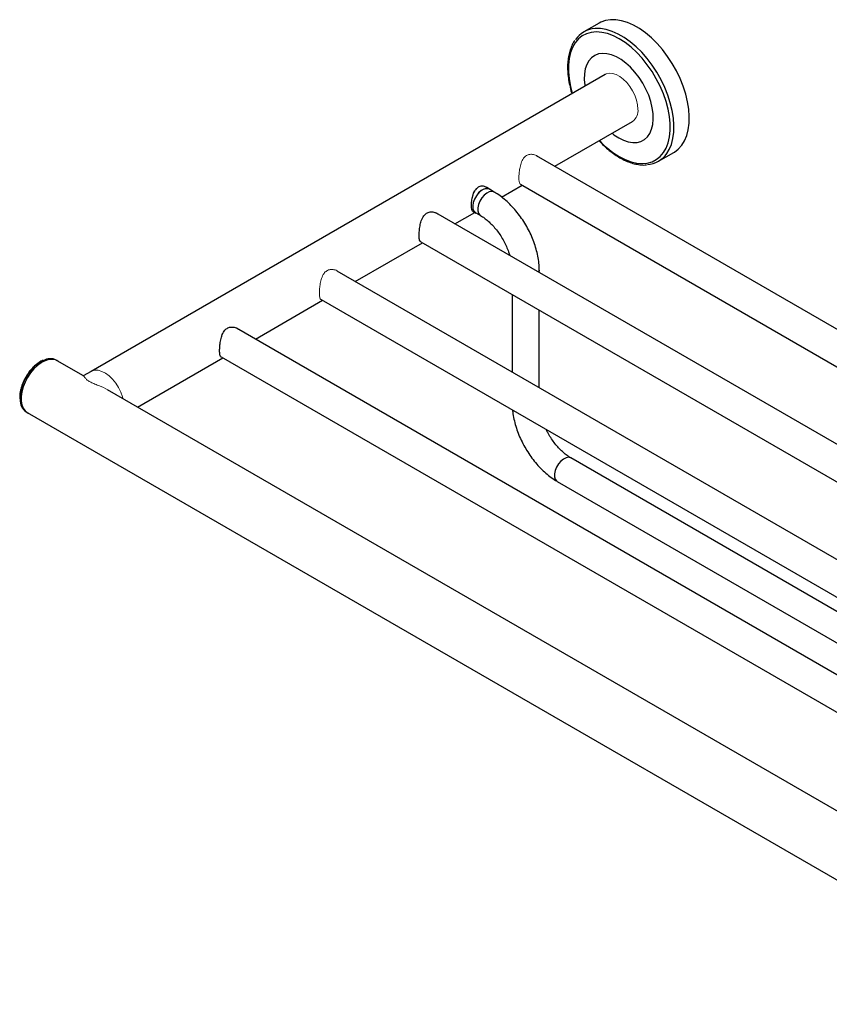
# Model space of a CAD drawing. Header units: millimetres. Extents: x -787 to 440, y -61 to 523.
# Tile 3 of 6: x -157 to 142, y -60 to 303. Entities that reach past the tile are written whole.
import ezdxf

# ---------------------------------------------------------------- set-up
doc = ezdxf.new("R2010")
doc.units = ezdxf.units.MM

msp = doc.modelspace()

# ---------------------------------------------------------------- linework, layer by layer
at = {"color": 7, "linetype": 'Continuous', "lineweight": 25}
for p, q in [((56.866, 301.956), (51.209, 298.69)), ((59.075, 283.024), (-130.43, 173.626)), ((40.478, 249.195), (69.074, 265.703)), ((78.707, 251.058), (84.364, 254.323)), ((370.494, 58.681), (33.786, 253.058)), ((16.435, 240.809), (15.359, 241.445)), ((18.137, 239.711), (16.37, 240.731)), ((20.878, 237.88), (28.477, 242.267)), ((27.88, 242.612), (358.493, 51.753)), ((10.231, 232.597), (11.336, 231.975)), ((333.724, 37.454), (-3.307, 232.018)), ((3.708, 227.969), (10.988, 232.171)), ((11.37, 232.071), (13.138, 231.05)), ((-8.89, 221.385), (321.723, 30.526)), ((-33.061, 206.742), (-8.293, 221.04)), ((296.955, 16.228), (-39.753, 210.605)), ((34.78, 210.031), (34.78, 210.886)), ((-69.831, 185.515), (-45.062, 199.814)), ((-45.659, 200.159), (284.954, 9.3)), ((24.78, 201.948), (24.78, 173.351)), ((34.78, 167.578), (34.78, 196.175)), ((260.185, -4.999), (-76.846, 189.565)), ((-142.887, 177.597), (-143.24, 177.801)), ((-113.267, 160.44), (-81.832, 178.587)), ((-82.429, 178.932), (248.184, -11.927)), ((-133.213, 171.954), (-142.912, 177.553)), ((-130.43, 173.626), (-133.269, 171.987)), ((-156.725, 163.924), (-156.707, 163.494)), ((216.805, -30.107), (-124.326, 166.824)), ((-154.289, 158.661), (-153.936, 158.457)), ((-153.911, 158.5), (223.866, -59.586)), ((280.387, 6.663), (46.422, 141.728)), ((41.422, 133.068), (270.386, 0.89))]:
    msp.add_line(p, q, dxfattribs=at)
at = {"color": 8, "linetype": 'Continuous', "lineweight": 25}
msp.add_line((-156.578, 163.72), (-156.569, 163.275), dxfattribs=at)
at = {"color": 7, "linetype": 'Continuous', "lineweight": 25, "flags": 128}
for points in [[(84.364, 254.323), (84.56, 254.44), (86.014, 255.538), (87.267, 256.931), (88.303, 258.601), (89.109, 260.525), (89.673, 262.678), (89.989, 265.034), (90.053, 267.56), (89.863, 270.224), (89.422, 272.991), (88.736, 275.826), (87.813, 278.69), (86.667, 281.548), (85.311, 284.361), (83.764, 287.093), (82.045, 289.708), (80.177, 292.172), (78.185, 294.454), (76.094, 296.522), (73.931, 298.352), (71.725, 299.917), (69.505, 301.199), (67.299, 302.18), (65.137, 302.848), (63.046, 303.193), (61.053, 303.212), (59.185, 302.904), (57.467, 302.274), (56.866, 301.956)], [(16.872, 240.441), (16.816, 240.503), (16.146, 240.945), (15.307, 241.05), (14.361, 240.81), (13.379, 240.243), (12.433, 239.391), (11.594, 238.317), (10.924, 237.102), (10.472, 235.834), (10.272, 234.608), (10.339, 233.515), (10.668, 232.637), (11.234, 232.037), (11.873, 231.781)], [(-142.387, 177.25), (-142.527, 177.36), (-143.54, 177.893), (-144.709, 178.11), (-145.997, 178.002), (-147.362, 177.573), (-148.762, 176.838), (-150.15, 175.82), (-151.482, 174.551), (-152.716, 173.072), (-153.811, 171.431), (-154.732, 169.681), (-155.451, 167.878), (-155.943, 166.079), (-156.193, 164.343), (-156.193, 162.725), (-155.943, 161.278), (-155.451, 160.048), (-154.732, 159.074), (-153.811, 158.388), (-153.386, 158.197)]]:
    msp.add_lwpolyline(points, dxfattribs=at)
at = {"color": 8, "linetype": 'Continuous', "lineweight": 25, "flags": 128}
for points in [[(64.252, 252.78), (66.433, 251.668), (68.583, 250.865), (70.676, 250.38), (72.681, 250.221), (74.572, 250.391), (76.324, 250.885), (77.912, 251.699), (79.316, 252.82), (80.516, 254.235), (81.496, 255.922), (82.243, 257.861), (82.747, 260.024), (83.001, 262.383), (83.001, 264.905), (82.747, 267.556), (82.243, 270.3), (81.496, 273.101), (80.516, 275.921), (79.316, 278.721), (77.912, 281.463), (76.324, 284.111), (74.572, 286.628), (72.681, 288.981), (70.676, 291.137), (68.583, 293.068), (66.433, 294.748), (64.252, 296.153), (62.072, 297.265), (59.921, 298.069), (57.829, 298.553), (55.824, 298.712), (53.933, 298.543), (52.181, 298.048), (50.592, 297.234), (49.189, 296.113), (47.989, 294.699), (47.008, 293.011), (46.261, 291.072), (45.758, 288.909), (45.504, 286.551), (45.504, 284.029), (45.758, 281.378), (46.261, 278.633), (46.95, 276.025)], [(81.822, 253.959), (82.646, 255.335), (83.452, 257.259), (84.016, 259.413), (84.332, 261.768), (84.396, 264.294), (84.206, 266.958), (83.765, 269.726), (83.079, 272.56), (82.156, 275.425), (81.01, 278.282), (79.654, 281.095), (78.107, 283.827), (76.388, 286.442), (74.52, 288.907), (72.528, 291.188), (70.437, 293.257), (68.274, 295.086), (66.068, 296.652), (63.848, 297.933), (61.642, 298.914), (59.48, 299.582), (57.389, 299.928), (55.396, 299.947), (55.364, 299.944)], [(64.074, 259.666), (65.846, 258.787), (67.583, 258.21), (69.251, 257.948), (70.819, 258.006), (72.256, 258.382), (73.533, 259.069), (74.626, 260.054), (75.514, 261.317), (76.179, 262.834), (76.609, 264.576), (76.795, 266.508), (76.733, 268.593), (76.424, 270.79), (75.876, 273.057), (75.097, 275.349), (74.104, 277.623), (72.916, 279.832), (71.556, 281.936), (70.05, 283.892), (68.428, 285.662), (66.721, 287.213), (64.962, 288.513), (63.187, 289.538), (61.428, 290.268), (59.721, 290.688), (58.099, 290.791), (56.593, 290.573), (55.233, 290.041), (54.045, 289.203), (53.052, 288.076), (52.273, 286.682), (51.725, 285.049), (51.416, 283.208), (51.354, 281.194), (51.54, 279.048), (51.591, 278.704)], [(61.59, 261.383), (62.303, 260.832), (64.074, 259.666)], [(18.145, 239.706), (18.051, 239.757), (17.264, 239.944), (16.357, 239.793), (15.396, 239.314), (14.454, 238.544), (13.599, 237.539), (12.895, 236.374), (12.395, 235.135), (12.135, 233.914), (12.135, 232.802), (12.395, 231.882), (12.895, 231.221), (13.131, 231.054)], [(34.78, 210.885), (34.777, 210.787), (34.606, 210.132)], [(46.422, 141.728), (46.335, 141.775), (45.548, 141.962), (44.641, 141.811), (43.681, 141.332), (42.738, 140.562), (41.883, 139.557), (41.179, 138.391), (40.679, 137.153), (40.419, 135.932), (40.419, 134.82), (40.679, 133.9), (41.179, 133.238), (41.422, 133.068)]]:
    msp.add_lwpolyline(points, dxfattribs=at)
at = {"color": 144, "linetype": 'Continuous', "lineweight": 18, "flags": 128}
for points in [[(71.145, 270.282), (71.018, 271.901), (70.639, 273.609), (70.023, 275.344), (69.192, 277.044), (68.176, 278.647), (67.012, 280.096), (65.741, 281.337), (64.411, 282.326), (63.068, 283.027), (61.762, 283.415), (60.539, 283.476), (59.444, 283.208), (59.075, 283.024)], [(10.334, 234.36), (10.465, 235.537), (10.849, 236.778), (11.457, 237.992), (12.243, 239.087), (13.15, 239.983), (14.111, 240.613), (15.054, 240.931), (15.909, 240.913), (16.37, 240.731)], [(-142.912, 177.553), (-143.562, 177.849), (-144.725, 178.064), (-146.008, 177.957), (-147.367, 177.53), (-148.76, 176.798), (-150.142, 175.784), (-151.468, 174.521), (-152.696, 173.049), (-153.786, 171.416), (-154.704, 169.674), (-155.419, 167.878), (-155.909, 166.088), (-156.158, 164.36), (-156.158, 162.749), (-155.909, 161.309), (-155.419, 160.084), (-154.704, 159.115), (-153.911, 158.5)], [(-118.698, 163.575), (-118.866, 164.21), (-119.482, 165.946), (-120.313, 167.646), (-121.329, 169.249), (-122.493, 170.697), (-123.763, 171.938), (-125.094, 172.927), (-126.437, 173.628), (-127.743, 174.017), (-128.966, 174.078), (-130.061, 173.809), (-130.43, 173.626)], [(-118.698, 163.575), (-118.866, 164.21), (-119.482, 165.946), (-120.313, 167.646), (-121.329, 169.249), (-122.493, 170.697), (-123.763, 171.938), (-125.094, 172.927), (-126.437, 173.628), (-127.743, 174.017), (-128.966, 174.078), (-130.061, 173.809), (-130.43, 173.626)]]:
    msp.add_lwpolyline(points, dxfattribs=at)
at = {"color": 7, "linetype": 'Continuous', "lineweight": 25}
for centre, radius, start, end in [((56.004, 290.388), 9.577, 93.82978, 145.50527), ((73.884, 259.413), 9.631, 274.36872, 325.51249), ((-145.474, 173.191), 5.122, 64.15023, 118.91586), ((-151.338, 162.989), 5.239, 176.87218, 235.70631)]:
    msp.add_arc(centre, radius, start, end, dxfattribs=at)
at = {"color": 144, "linetype": 'Continuous', "lineweight": 18}
for centre, radius, start, end in [((66.219, 269.753), 4.955, 305.18306, 6.12912), ((12.813, 234.102), 2.492, 174.06714, 234.62068)]:
    msp.add_arc(centre, radius, start, end, dxfattribs=at)
at = {"color": 8, "linetype": 'Continuous', "lineweight": 25}
for centre, radius, start, end in [((81.089, 281.005), 32.865, 222.73154, 239.18211), ((-140.165, 163.217), 16.421, 118.30077, 178.24271)]:
    msp.add_arc(centre, radius, start, end, dxfattribs=at)
at = {"color": 7, "linetype": 'Continuous', "lineweight": 25}
for points, knots in [([(47.929, 295.596), (47.754, 295.359), (47.209, 294.623), (46.515, 293.144), (45.847, 291.192), (45.412, 289.036), (45.201, 286.717), (45.222, 284.26), (45.466, 281.697), (45.955, 279.056), (46.41, 277.126), (46.762, 276.085), (46.81, 275.944)], [0, 0, 0, 0, 0.0541016, 0.168044, 0.2830522, 0.3989131, 0.5153031, 0.6319373, 0.7486081, 0.8652132, 0.981726, 1, 1, 1, 1]), ([(56.806, 258.621), (57.384, 258.015), (58.61, 256.732), (60.579, 255.023), (62.557, 253.526), (63.86, 252.733), (64.458, 252.37)], [0, 0, 0, 0, 0.2388844, 0.5059542, 0.773337, 1, 1, 1, 1]), ([(64.458, 252.37), (64.831, 252.162), (65.912, 251.559), (67.703, 250.767), (69.805, 250.09), (71.851, 249.733), (73.37, 249.622), (74.167, 249.731), (74.338, 249.754)], [0, 0, 0, 0, 0.1099668, 0.3186176, 0.5273845, 0.7357415, 0.9431023, 1, 1, 1, 1]), ([(15.344, 241.415), (14.993, 241.591), (14.222, 241.978), (12.867, 241.863), (11.691, 241.159), (10.838, 240.071), (10.479, 239.181), (10.302, 238.741)], [0, 0, 0, 0, 0.1920153, 0.4219921, 0.6276978, 0.8160861, 1, 1, 1, 1]), ([(10.825, 240.01), (10.723, 239.829), (10.555, 239.531), (10.438, 239.188), (10.391, 239.053)], [0, 0, 0, 0, 0.60357034, 1, 1, 1, 1]), ([(34.78, 210.886), (34.772, 211.341), (34.75, 212.629), (34.515, 214.807), (34.009, 217.409), (33.271, 220.024), (32.317, 222.62), (31.162, 225.168), (29.822, 227.641), (28.31, 230.01), (26.644, 232.25), (24.84, 234.333), (22.913, 236.235), (20.879, 237.929), (19.267, 239.045), (18.341, 239.591), (18.137, 239.711)], [0, 0, 0, 0, 0.0428731, 0.1212013, 0.199336, 0.2772321, 0.3548492, 0.4322462, 0.5095295, 0.5868269, 0.6642475, 0.7419167, 0.8199758, 0.898551, 0.9777217, 1, 1, 1, 1]), ([(10.302, 238.741), (10.285, 238.693), (10.076, 238.087), (9.782, 236.845), (9.6, 235.16), (9.634, 233.843), (9.822, 232.957), (10.105, 232.728), (10.243, 232.615)], [0, 0, 0, 0, 0.018334, 0.2326293, 0.4461286, 0.6389493, 0.823332, 1, 1, 1, 1]), ([(-9.5, 223.726), (-9.485, 224.269), (-9.454, 225.352), (-9.198, 227.27), (-8.727, 229.225), (-7.947, 230.896), (-6.801, 232.002), (-5.481, 232.469), (-4.055, 232.351), (-2.983, 232.04), (-2.592, 231.623), (-2.556, 231.585)], [0, 0, 0, 0, 0.1223962, 0.2444216, 0.3759661, 0.5237547, 0.6352303, 0.746893, 0.8570952, 0.9869012, 1, 1, 1, 1]), ([(13.138, 231.05), (13.369, 230.911), (14.044, 230.506), (15.212, 229.652), (16.616, 228.422), (18.004, 226.977), (19.338, 225.347), (20.582, 223.565), (21.707, 221.669), (22.676, 219.706), (23.423, 217.9), (23.759, 216.78), (23.898, 216.313)], [0, 0, 0, 0, 0.0549686, 0.1604202, 0.2669315, 0.3746015, 0.4832446, 0.5925905, 0.7023366, 0.81217, 0.9216878, 1, 1, 1, 1]), ([(-8.921, 221.36), (-9.074, 221.518), (-9.38, 221.834), (-9.491, 222.859), (-9.498, 223.578), (-9.5, 223.726)], [0, 0, 0, 0, 0.440949, 0.8851735, 1, 1, 1, 1]), ([(-83.039, 181.273), (-83.024, 181.815), (-82.993, 182.899), (-82.737, 184.816), (-82.266, 186.772), (-81.486, 188.443), (-80.34, 189.549), (-79.02, 190.015), (-77.594, 189.898), (-76.523, 189.587), (-76.131, 189.17), (-76.095, 189.132)], [0, 0, 0, 0, 0.1223962, 0.2444216, 0.3759661, 0.5237547, 0.6352303, 0.746893, 0.8570952, 0.9869012, 1, 1, 1, 1]), ([(-82.46, 178.907), (-82.613, 179.064), (-82.919, 179.381), (-83.03, 180.406), (-83.038, 181.125), (-83.039, 181.273)], [0, 0, 0, 0, 0.440949, 0.8851735, 1, 1, 1, 1]), ([(-148.212, 177.668), (-148.336, 177.619), (-148.907, 177.393), (-149.931, 176.718), (-151.244, 175.668), (-152.474, 174.375), (-153.325, 173.344), (-153.71, 172.724), (-153.766, 172.632)], [0, 0, 0, 0, 0.0622615, 0.286925, 0.5119386, 0.7367072, 0.9612011, 1, 1, 1, 1]), ([(-153.766, 172.632), (-154.048, 172.202), (-154.671, 171.252), (-155.444, 169.665), (-156.092, 167.952), (-156.525, 166.244), (-156.706, 164.9), (-156.72, 164.15), (-156.725, 163.924)], [0, 0, 0, 0, 0.1570248, 0.346886, 0.536865, 0.7270983, 0.9177374, 1, 1, 1, 1]), ([(24.934, 159.406), (24.976, 158.926), (25.094, 157.599), (25.558, 155.368), (26.287, 152.755), (27.243, 150.159), (28.397, 147.61), (29.738, 145.138), (31.249, 142.768), (32.915, 140.529), (34.719, 138.446), (36.646, 136.543), (38.681, 134.849), (40.292, 133.734), (41.219, 133.188), (41.422, 133.068)], [0, 0, 0, 0, 0.0478672, 0.1325221, 0.2169185, 0.3010126, 0.3848682, 0.4686007, 0.5523484, 0.6362296, 0.7203802, 0.8049531, 0.8900853, 0.9758626, 1, 1, 1, 1]), ([(46.422, 141.728), (46.19, 141.867), (45.516, 142.272), (44.347, 143.126), (42.943, 144.357), (41.556, 145.802), (40.22, 147.431), (38.981, 149.215), (37.997, 150.84), (37.497, 151.878), (37.314, 152.259)], [0, 0, 0, 0, 0.0717453, 0.2093813, 0.3484004, 0.4889318, 0.6307334, 0.7734523, 0.9166934, 1, 1, 1, 1])]:
    msp.add_open_spline(points, degree=3, knots=knots, dxfattribs=at)
at = {"color": 144, "linetype": 'Continuous', "lineweight": 18}
for points, knots in [([(27.269, 244.953), (27.285, 245.495), (27.315, 246.578), (27.572, 248.496), (28.042, 250.452), (28.823, 252.123), (29.969, 253.229), (31.289, 253.695), (32.715, 253.578), (33.786, 253.267), (34.177, 252.85), (34.213, 252.812)], [0, 0, 0, 0, 0.1223962, 0.2444216, 0.3759661, 0.5237547, 0.6352303, 0.746893, 0.8570952, 0.9869012, 1, 1, 1, 1]), ([(27.969, 242.56), (27.932, 242.56), (27.649, 242.558), (27.426, 243.109), (27.277, 244.082), (27.271, 244.804), (27.269, 244.953)], [0, 0, 0, 0, 0.06165068, 0.48359859, 0.8939335, 1, 1, 1, 1]), ([(10.283, 238.716), (10.361, 238.939), (10.447, 239.154), (10.634, 239.568), (10.736, 239.768), (10.848, 239.96)], [0, 0, 0, 0, 0.5, 0.5, 1, 1, 1, 1]), ([(9.634, 235.163), (9.633, 235.184), (9.621, 235.659), (9.782, 236.953), (10.111, 238.112), (10.283, 238.716)], [0, 0, 0, 0, 0.02175689, 0.4893639, 1, 1, 1, 1]), ([(-46.27, 202.5), (-46.254, 203.042), (-46.224, 204.125), (-45.967, 206.043), (-45.497, 207.999), (-44.716, 209.67), (-43.571, 210.776), (-42.25, 211.242), (-40.824, 211.125), (-39.753, 210.814), (-39.362, 210.397), (-39.326, 210.358)], [0, 0, 0, 0, 0.1223962, 0.2444216, 0.3759661, 0.5237547, 0.6352303, 0.746893, 0.8570952, 0.9869012, 1, 1, 1, 1]), ([(-45.57, 200.107), (-45.607, 200.107), (-45.89, 200.104), (-46.113, 200.656), (-46.262, 201.629), (-46.268, 202.351), (-46.27, 202.5)], [0, 0, 0, 0, 0.0616507, 0.4835986, 0.8939335, 1, 1, 1, 1]), ([(-123.747, 166.449), (-123.878, 166.539), (-125.042, 167.34), (-127.044, 168.174), (-129.367, 169.094), (-130.872, 169.767), (-132.013, 170.528), (-132.645, 171.247), (-133.017, 171.759), (-133.211, 172.013), (-133.279, 171.939), (-133.302, 171.915)], [0, 0, 0, 0, 0.0291895, 0.2595109, 0.3730599, 0.4670146, 0.5615913, 0.6898901, 0.8129929, 0.9393184, 1, 1, 1, 1])]:
    msp.add_open_spline(points, degree=3, knots=knots, dxfattribs=at)

doc.saveas('drawing.dxf')
